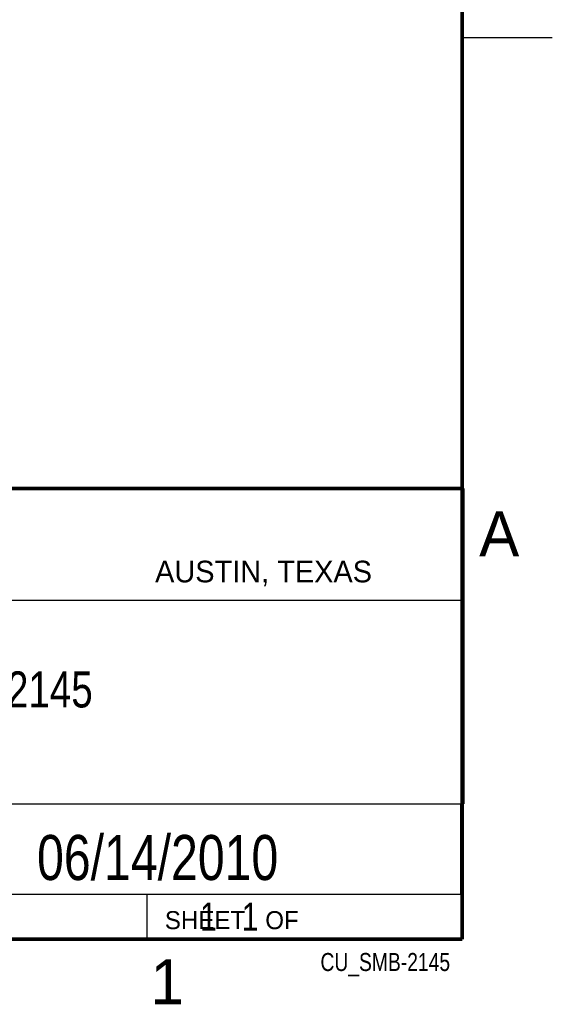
# Model space of a CAD drawing. Header units: inches. Extents: x 0 to 34, y 0 to 22.
# Tile 20 of 23: x 31 to 34, y 0.1 to 5.6. Entities that reach past the tile are written whole.
import ezdxf
from ezdxf.enums import TextEntityAlignment as Align

# ---------------------------------------------------------------- set-up
doc = ezdxf.new("R2010")
doc.units = ezdxf.units.IN
doc.header["$LTSCALE"] = 1.87
doc.header["$MEASUREMENT"] = 0
doc.layers.get('0').update_dxf_attribs({"linetype": 'CONTINUOUS'})
doc.styles.get("Standard").update_dxf_attribs({"font": 'txt', "width": 0.8})

msp = doc.modelspace()

# ---------------------------------------------------------------- linework, layer by layer
at = {"color": 2, "linetype": 'CONTINUOUS'}
for p, q in [((33.50002, 5.5), (34.00002, 5.5)), ((28.3793, 3.00033), (33.5093, 3.00033)), ((33.5093, 3.00033), (33.5093, 1.25033)), ((28.72307, 2.38), (33.50002, 2.38)), ((28.3793, 1.25033), (33.5093, 1.25033)), ((30.13002, 1.24989), (33.49002, 1.24989)), ((33.49002, 1.24989), (33.49002, 0.74989)), ((28.38002, 0.75), (33.50002, 0.75)), ((30.13002, 0.74989), (33.49002, 0.74989)), ((31.75002, 0.75), (33.50002, 0.75)), ((31.75002, 0.75), (31.75002, 0.5)), ((33.50002, 0.75), (33.50002, 0.5)), ((31.75002, 0.5), (33.50002, 0.5)), ((32.49527, 0.50168), (33.49527, 0.50168)), ((32.49527, 0.50168), (32.49527, 0.50118)), ((32.49527, 0.50118), (33.49527, 0.50118)), ((33.49527, 0.50168), (33.49527, 0.50118))]:
    msp.add_line(p, q, dxfattribs=at)
at = {"color": 7, "linetype": 'CONTINUOUS', "const_width": 0.02}
for points in [[(33.50002, 0.5), (33.50002, 21.5)], [(25.58002, 3), (33.50002, 3)], [(0.50002, 0.5), (33.50002, 0.5)]]:
    msp.add_lwpolyline(points, dxfattribs=at)

# ---------------------------------------------------------------- texts
at = {"color": 2, "linetype": 'CONTINUOUS'}
for s, height, p in [('A', 0.25, (33.5939, 2.62275)), ('AUSTIN, TEXAS', 0.12, (31.79573, 2.479)), ('SHEET   OF', 0.1, (31.84991, 0.55572)), ('1', 0.25, (31.77062, 0.13897))]:
    msp.add_text(s, height=height, dxfattribs=at).set_placement(p)
at = {"color": 7, "linetype": 'CONTINUOUS', "width": 0.8}
msp.add_text('06/14/2010', height=0.25, dxfattribs=at).set_placement((31.81002, 0.82802), align=Align.CENTER)
at = {"color": 2, "linetype": 'CONTINUOUS', "width": 0.8}
msp.add_text('CU_SMB-2145', height=0.1, dxfattribs=at).set_placement((33.43277, 0.32355), align=Align.RIGHT)
at = {"color": 7, "linetype": 'CONTINUOUS'}
for s, insert, char_height, width, attachment_point in [('SMB-2145\\P ', (30.9443, 1.98533), 0.2, 1.28, 2), ('     1   1', (31.81252, 0.70312), 0.15625, 1.25, 1)]:
    msp.add_mtext(s, dxfattribs=dict(at, insert=insert, char_height=char_height, width=width, attachment_point=attachment_point))

doc.saveas('drawing.dxf')
